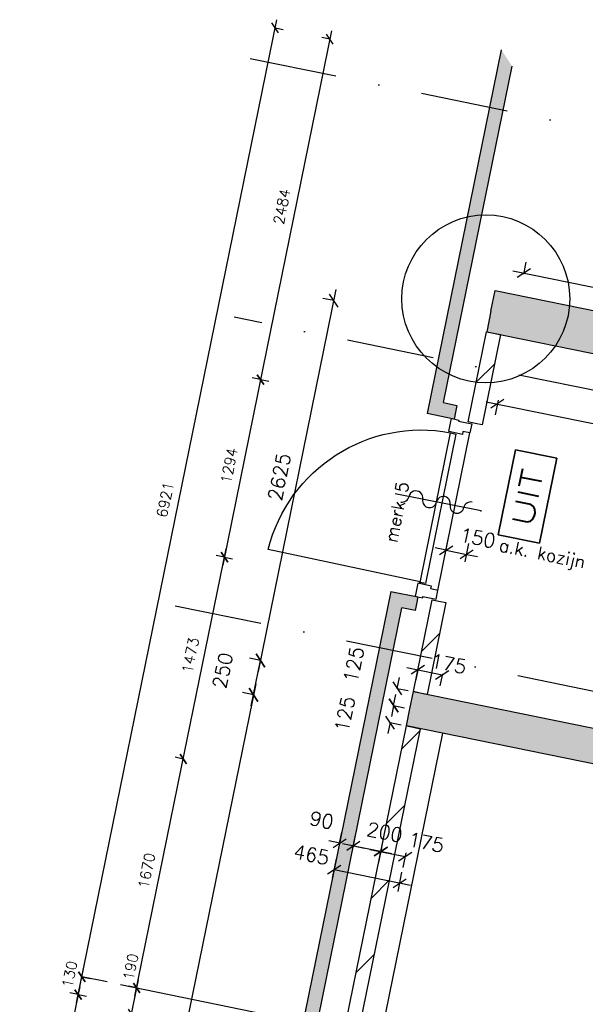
# Model space of a CAD drawing. Extents: x -84256 to 172857, y -58817 to 112048.
# Tile 7 of 90: x -81805 to -77762, y -43332 to -36295. Entities that reach past the tile are written whole.
import ezdxf
from ezdxf.enums import TextEntityAlignment as Align

# ---------------------------------------------------------------- set-up
doc = ezdxf.new("R2010")
doc.units = 0
doc.header["$LTSCALE"] = 50
doc.header["$MEASUREMENT"] = 0
doc.header["$PDMODE"] = 3
doc.header["$PDSIZE"] = 0.001
doc.linetypes.add('DASHDOT', pattern=[25, 12.5, -6.25, 0, -6.25])
doc.linetypes.add('DD1', pattern=[2.66667, 1.66667, -0.5, 0, -0.5])
doc.layers.get('0').update_dxf_attribs({"linetype": 'CONTINUOUS'})
doc.layers.get('DEFPOINTS').update_dxf_attribs({"linetype": 'CONTINUOUS'})
for name, color, linetype in [('_BRANDCOMPART', 6, 'DASHDOT'), ('_DETAILNUMMERS', 4, 'CONTINUOUS'), ('A--A21--_F12--', 7, 'CONTINUOUS'), ('A--A21--_F123-', 9, 'CONTINUOUS'), ('A--A22--_F123-', 9, 'CONTINUOUS'), ('A--L21--', 3, 'CONTINUOUS'), ('A--L21--_F-2--', 7, 'CONTINUOUS'), ('A--L21--_F12--', 7, 'CONTINUOUS'), ('A--L22--_F-2--', 7, 'CONTINUOUS'), ('A--L31--', 2, 'CONTINUOUS'), ('A--L32--_F-23-', 2, 'CONTINUOUS'), ('A--L32--_F123-', 1, 'CONTINUOUS'), ('A--L3A1_VPORTS', 1, 'CONTINUOUS'), ('A--L63--', 7, 'CONTINUOUS'), ('A--L63--_F123-', 7, 'CONTINUOUS'), ('A--L65--', 7, 'CONTINUOUS'), ('A--L65--_F-23-', 7, 'CONTINUOUS'), ('A--L65--_F123-', 7, 'CONTINUOUS'), ('A--M$1A-_F123-', 1, 'CONTINUOUS'), ('A--T63--_F123-', 1, 'CONTINUOUS'), ('STRAMIEN', 1, 'DD1'), ('TEKST_KOZIJNMERK', 10, 'CONTINUOUS'), ('X--LR---_CP', 7, 'CONTINUOUS')]:
    doc.layers.add(name, color=color, linetype=linetype)
doc.styles.add('ALFA-0_25', font='ROMANS')
doc.styles.add('HIEMSTRA', font='romans.shx')
doc.dimstyles.get("Standard").update_dxf_attribs({"dimscale": 40, "dimtxt": 2.5, "dimasz": 2, "dimexe": 0.3, "dimexo": 0.3, "dimgap": 2, "dimtad": 0, "dimdec": 0, "dimzin": 0, "dimdsep": 46, "dimtxsty": 'HIEMSTRA', "dimblk1": 'OBLIQUE', "dimblk2": 'OBLIQUE', "dimsah": 1, "dimcen": -0.09, "dimdle": 0.3, "dimse1": 1, "dimclrd": 2, "dimclre": 2, "dimclrt": 3, "dimadec": 0, "dimazin": 0, "dimtfac": 1, "dimtdec": 4, "dimtix": 1, "dimtmove": 0, "dimatfit": 3, "dimldrblk": 'OBLIQUE', "dimfxl": 1, "dimtvp": 625, "dimtolj": 1, "dimtzin": 0, "dimarcsym": 0})
doc.dimstyles.new('STANDARD$0', dxfattribs={"dimscale": 50, "dimtxt": 2.5, "dimasz": 2, "dimexe": 2, "dimexo": 0, "dimgap": 2, "dimtad": 1, "dimdec": 0, "dimzin": 0, "dimdsep": 46, "dimtxsty": 'ALFA-0_25', "dimblk1": 'OBLIQUE', "dimblk2": 'OBLIQUE', "dimsah": 1, "dimcen": -3, "dimdle": 2, "dimclrd": 1, "dimclre": 1, "dimclrt": 2, "dimadec": 0, "dimazin": 0, "dimtfac": 0.666667, "dimtofl": 0, "dimtmove": 2, "dimatfit": 3, "dimldrblk": 'OBLIQUE', "dimfxl": 1, "dimtvp": 0.833333, "dimtolj": 1, "dimtzin": 0, "dimarcsym": 0})

# ---------------------------------------------------------------- blocks, each defined once
blk = doc.blocks.new('*U743')
at = {"layer": 'A--A21--_F123-', "color": 2, "linetype": 'Continuous'}
for points in [[(0, 0), (-39, 59), (-644.8, -3165.5), (-703.8, -3204.5)], [(-644.8, -3165.5), (-585.8, -3126.5), (0, 0), (39, -59)]]:
    blk.add_solid(points, dxfattribs=at)
at = {"layer": 'A--L21--_F-2--', "color": 3, "linetype": 'Continuous'}
for points in [[(-39, 59), (-39, 59), (-703.8, -3204.5), (-703.8, -3204.5)], [(-39, 59), (-39, 59), (-703.8, -3204.5), (-703.8, -3204.5)], [(-585.8, -3126.5), (-585.8, -3126.5), (39, -59), (39, -59)], [(-585.8, -3126.5), (-585.8, -3126.5), (39, -59), (39, -59)]]:
    blk.add_lwpolyline(points, dxfattribs=at)
blk = doc.blocks.new('*U742')
at = {"layer": 'A--A21--_F123-', "color": 2, "linetype": 'Continuous'}
for points in [[(0, 0), (-39, 59), (-510.5, -2502.5), (-569.5, -2541.5)], [(-510.5, -2502.5), (-451.5, -2463.4), (0, 0), (39, -59)]]:
    blk.add_solid(points, dxfattribs=at)
at = {"layer": 'A--L21--_F-2--', "color": 3, "linetype": 'Continuous'}
for points in [[(-39, 59), (-39, 59), (-569.5, -2541.5), (-569.5, -2541.5)], [(-39, 59), (-39, 59), (-569.5, -2541.5), (-569.5, -2541.5)], [(-451.5, -2463.4), (-451.5, -2463.4), (39, -59), (39, -59)], [(-451.5, -2463.4), (-451.5, -2463.4), (39, -59), (39, -59)]]:
    blk.add_lwpolyline(points, dxfattribs=at)
blk = doc.blocks.new('Q060089-')
at = {"layer": 'A--L63--_F123-', "color": 1, "linetype": 'Continuous'}
blk.add_lwpolyline([(0, 0), (0, 300), (620, 300), (620, 0)], close=True, dxfattribs=at)
at = {"layer": 'X--LR---_CP'}
blk.add_point((620, 0), dxfattribs=at)
blk.add_point((620, 0), dxfattribs=at)
blk.add_point((620, 0), dxfattribs=at)
at = {"layer": 'A--T63--_F123-', "style": 'ALFA-0_25', "width": 1.279785}
blk.add_text('UIT', height=150, dxfattribs=at).set_placement((96.2, 73.1), (507.6, 73.1), align=Align.FIT)
at = {"layer": 'A--L63--_F123-', "linetype": 'Continuous'}
mesh = blk.add_polyface(dxfattribs=at)
corners = [(0, 0), (0, 300), (620, 300), (620, 0)]
mesh.append_faces([[corners[k] for k in face] for face in [(0, 1, 1, 1), (1, 2, 2, 2), (2, 3, 3, 3), (3, 0, 0, 0)]])
mesh.append_faces([[corners[k] for k in face] for face in [(0, 3, 2, 1)]], dxfattribs={"vtx0": -1, "vtx1": -1, "vtx2": -1, "vtx3": -1})
blk = doc.blocks.new('*U784')
at = {"layer": 'A--A22--_F123-'}
h = blk.add_hatch(dxfattribs=at)
h.set_pattern_fill('ALFALINE', color=256, scale=300, style=0, pattern_type=2)
h.set_pattern_definition([(45, (-12884.83, -24532.6), (-212.132, 212.132), [])])
h.paths.add_polyline_path([(0, 0), (49, -10), (-426.3, -2343.1), (-475.3, -2333.1), (-524.2, -2323.1), (-49, 10)])
at = {"layer": 'A--L22--_F-2--', "color": 3, "linetype": 'Continuous'}
for points in [[(-475.3, -2333.1), (-524.2, -2323.1), (-49, 10), (0, 0)], [(0, 0), (49, -10), (-426.3, -2343.1), (-475.3, -2333.1)]]:
    blk.add_lwpolyline(points, dxfattribs=at)
blk = doc.blocks.new('*U664')
at = {"layer": 'A--A22--_F123-'}
h = blk.add_hatch(dxfattribs=at)
h.set_pattern_fill('ALFALINE', color=256, scale=300, style=0, pattern_type=2)
h.set_pattern_definition([(45, (-13327.35, -26705), (-212.132, 212.132), [])])
h.paths.add_polyline_path([(0, 0), (-49, 10), (82.3, 654.7), (131.3, 644.8), (180.3, 634.8), (49, -10)])
at = {"layer": 'A--L22--_F-2--', "color": 3, "linetype": 'Continuous'}
for points in [[(0, 0), (-49, 10), (82.3, 654.7), (131.3, 644.8)], [(131.3, 644.8), (180.3, 634.8), (49, -10), (0, 0)]]:
    blk.add_lwpolyline(points, dxfattribs=at)
blk = doc.blocks.new('*U785')
at = {"layer": 'A--A22--_F123-'}
h = blk.add_hatch(dxfattribs=at)
h.set_pattern_fill('ALFALINE', color=256, scale=300, style=0, pattern_type=2)
h.set_pattern_definition([(45, (-13068.56, -25434.58), (-212.132, 212.132), [])])
h.paths.add_polyline_path([(0, 0), (49, -10), (-84.8, -667), (-133.8, -657), (-182.8, -647), (-49, 10)])
at = {"layer": 'A--L22--_F-2--', "color": 3, "linetype": 'Continuous'}
for points in [[(-133.8, -657), (-182.8, -647), (-49, 10), (0, 0)], [(0, 0), (49, -10), (-84.8, -667), (-133.8, -657)]]:
    blk.add_lwpolyline(points, dxfattribs=at)
blk = doc.blocks.new('_OBLIQUE')
at = {"color": 0, "linetype": 'ByBlock'}
blk.add_line((-0.5, -0.5), (0.5, 0.5), dxfattribs=at)
blk = doc.blocks.new('*D650')
at = {"layer": 'A--M$1A-_F123-', "color": 2, "lineweight": -2, "transparency": 16777216}
for p, q in [((12454.1, 23670.6), (12472.9, 23763)), ((12650.1, 23630.6), (12668.9, 23723)), ((12731.3, 23628.7), (12378.6, 23700.5))]:
    blk.add_line(p, q, dxfattribs=at)
at = {"layer": 'DEFPOINTS', "color": 0, "transparency": 16777216}
for p in [(12454.1, 23670.6), (12456.9, 23684.6), (12650.1, 23630.6)]:
    blk.add_point(p, dxfattribs=at)
at = {"layer": 'A--M$1A-_F123-', "color": 2, "lineweight": -2, "transparency": 16777216, "xscale": 80, "yscale": 80, "zscale": 80}
for p, rotation in [((12456.9, 23684.6), 168.4862903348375), ((12652.9, 23644.6), 348.4862903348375)]:
    blk.add_blockref('_OBLIQUE', p, dxfattribs=dict(at, rotation=rotation))
at = {"layer": 'A--M$1A-_F123-', "color": 3, "transparency": 16777216, "insert": (12681.2, 23783.3), "char_height": 100, "attachment_point": 5, "rotation": 348.48629, "style": 'HIEMSTRA'}
blk.add_mtext('\\A1;200', dxfattribs=at)
blk = doc.blocks.new('*D651')
at = {"layer": 'A--M$1A-_F123-', "color": 2, "lineweight": -2, "transparency": 16777216}
for p, q in [((12359, 23704.5), (12280.6, 23720.5)), ((12358.8, 23703.9), (12374.9, 23782.9)), ((12456.8, 23683.9), (12472.9, 23763)), ((12456.9, 23684.6), (12535.3, 23668.6))]:
    blk.add_line(p, q, dxfattribs=at)
at = {"layer": 'DEFPOINTS', "color": 0, "transparency": 16777216}
for p in [(12358.8, 23703.9), (12359, 23704.5), (12456.8, 23683.9)]:
    blk.add_point(p, dxfattribs=at)
at = {"layer": 'A--M$1A-_F123-', "color": 2, "lineweight": -2, "transparency": 16777216, "xscale": 80, "yscale": 80, "zscale": 80}
for p, rotation in [((12359, 23704.5), 348.4862903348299), ((12456.9, 23684.6), 168.48629033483)]:
    blk.add_blockref('_OBLIQUE', p, dxfattribs=dict(at, rotation=rotation))
at = {"layer": 'A--M$1A-_F123-', "color": 3, "transparency": 16777216, "insert": (12230.4, 23869.3), "char_height": 100, "attachment_point": 5, "rotation": 348.48629, "style": 'HIEMSTRA'}
blk.add_mtext('\\A1;90', dxfattribs=at)
blk = doc.blocks.new('S060205-')
at = {"layer": 'A--L65--_F-23-', "color": 255}
blk.add_circle((0, 0), 0.0123, dxfattribs=at)
at = {"layer": 'A--L65--_F123-', "color": 1, "linetype": 'Continuous'}
for points in [[(-0.5, 5.75, 0.41), (0, 5.25)], [(0, 4.25, 1), (0, 5.25)], [(0, 4.25, 1), (0, 3.25)], [(0, 2.25, 1), (0, 3.25)], [(0, 2.25, 1), (0, 1.25)], [(0.5, 0.75, 0.41), (0, 1.25)]]:
    blk.add_lwpolyline(points, format="xyb", dxfattribs=at)
blk.add_lwpolyline([(0, 0), (0, 6.25)], dxfattribs=at)
blk = doc.blocks.new('*U706')
at = {"layer": 'A--A21--_F12--', "color": 8}
for points in [[(0, 0), (25, 122.5), (6058, -1234), (6082.9, -1111.5)], [(6058, -1234), (6033, -1356.5), (0, 0), (-25, -122.5)]]:
    blk.add_solid(points, dxfattribs=at)
at = {"layer": 'A--L21--_F12--', "color": 3, "linetype": 'Continuous'}
for points in [[(0, 0), (25, 122.5), (6082.9, -1111.5), (6058, -1234)], [(0, 0), (25, 122.5), (6082.9, -1111.5), (6058, -1234)], [(6058, -1234), (6033, -1356.5), (-25, -122.5), (0, 0)], [(6058, -1234), (6033, -1356.5), (-25, -122.5), (0, 0)]]:
    blk.add_lwpolyline(points, dxfattribs=at)
blk = doc.blocks.new('*D684')
at = {"layer": 'A--M$1A-_F123-', "color": 2, "lineweight": -2, "transparency": 16777216}
for p, q in [((12769.6, 24811.2), (12785.6, 24889.6)), ((12769.6, 24811.2), (12848, 24795.2)), ((12744.7, 24688.7), (12728.7, 24610.3)), ((12744.7, 24688.7), (12823.1, 24672.8))]:
    blk.add_line(p, q, dxfattribs=at)
at = {"layer": 'DEFPOINTS', "color": 0, "transparency": 16777216}
for p in [(12769.6, 24811.2), (12769.6, 24811.2), (12744.7, 24688.7)]:
    blk.add_point(p, dxfattribs=at)
at = {"layer": 'A--M$1A-_F123-', "color": 2, "lineweight": -2, "transparency": 16777216, "xscale": 80, "yscale": 80, "zscale": 80}
for p, rotation in [((12769.6, 24811.2), 258.4862903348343), ((12744.7, 24688.7), 78.48629033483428)]:
    blk.add_blockref('_OBLIQUE', p, dxfattribs=dict(at, rotation=rotation))
at = {"layer": 'A--M$1A-_F123-', "color": 3, "transparency": 16777216, "insert": (12459.6, 24981.4), "char_height": 100, "attachment_point": 5, "rotation": 78.48629, "style": 'HIEMSTRA'}
blk.add_mtext('\\A1;125', dxfattribs=at)
blk = doc.blocks.new('*D685')
at = {"layer": 'A--M$1A-_F123-', "color": 2, "lineweight": -2, "transparency": 16777216}
for p, q in [((12744.7, 24688.7), (12760.6, 24767.1)), ((12744.7, 24688.7), (12823.1, 24672.8)), ((12719.7, 24566.2), (12703.8, 24487.8)), ((12719.7, 24566.2), (12798.1, 24550.3))]:
    blk.add_line(p, q, dxfattribs=at)
at = {"layer": 'DEFPOINTS', "color": 0, "transparency": 16777216}
for p in [(12744.7, 24688.7), (12719.7, 24566.2), (12719.7, 24566.2)]:
    blk.add_point(p, dxfattribs=at)
at = {"layer": 'A--M$1A-_F123-', "color": 2, "lineweight": -2, "transparency": 16777216, "xscale": 80, "yscale": 80, "zscale": 80}
for p, rotation in [((12744.7, 24688.7), 258.4862903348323), ((12719.7, 24566.2), 78.48629033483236)]:
    blk.add_blockref('_OBLIQUE', p, dxfattribs=dict(at, rotation=rotation))
at = {"layer": 'A--M$1A-_F123-', "color": 3, "transparency": 16777216, "insert": (12396.2, 24627.2), "char_height": 100, "attachment_point": 5, "rotation": 78.48629, "style": 'HIEMSTRA'}
blk.add_mtext('\\A1;125', dxfattribs=at)
blk = doc.blocks.new('*D697')
at = {"color": 2, "linetype": 'ByBlock', "transparency": 16777216}
for p, q in [((12308, 23454.4), (12336.1, 23592.4)), ((12866.3, 23402.7), (12320.1, 23514)), ((12775.8, 23359.2), (12803.9, 23497.1))]:
    blk.add_line(p, q, dxfattribs=at)
at = {"layer": 'DEFPOINTS', "color": 0, "linetype": 'ByBlock', "transparency": 16777216}
for p in [(12320.1, 23514), (12308, 23454.4), (12775.8, 23359.2)]:
    blk.add_point(p, dxfattribs=at)
at = {"color": 2, "linetype": 'ByBlock', "transparency": 16777216, "xscale": 80, "yscale": 80, "zscale": 80}
for p, rotation in [((12320.1, 23514), 168.4862903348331), ((12787.9, 23418.7), 348.486290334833)]:
    blk.add_blockref('_OBLIQUE', p, dxfattribs=dict(at, rotation=rotation))
at = {"color": 3, "linetype": 'ByBlock', "transparency": 16777216, "insert": (12156.9, 23622.4), "char_height": 100, "attachment_point": 5, "rotation": 348.48629, "style": 'HIEMSTRA'}
blk.add_mtext('\\A1;465', dxfattribs=at)
blk = doc.blocks.new('*D698')
at = {"color": 2, "linetype": 'ByBlock', "transparency": 16777216}
for p, q in [((12574.5, 23660.6), (12826.7, 23609.2)), ((12658.2, 23670.4), (12637, 23566.2)), ((12832, 23635), (12810.7, 23530.8))]:
    blk.add_line(p, q, dxfattribs=at)
at = {"layer": 'DEFPOINTS', "color": 0, "linetype": 'ByBlock', "transparency": 16777216}
for p in [(12658.2, 23670.4), (12826.7, 23609.2), (12832, 23635)]:
    blk.add_point(p, dxfattribs=at)
at = {"color": 2, "linetype": 'ByBlock', "transparency": 16777216, "xscale": 80, "yscale": 80, "zscale": 80}
for p, rotation in [((12652.9, 23644.6), 168.4862903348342), ((12826.7, 23609.2), 348.4862903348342)]:
    blk.add_blockref('_OBLIQUE', p, dxfattribs=dict(at, rotation=rotation))
at = {"color": 3, "linetype": 'ByBlock', "transparency": 16777216, "insert": (12977.6, 23709.9), "char_height": 100, "attachment_point": 5, "rotation": 348.48629, "style": 'HIEMSTRA'}
blk.add_mtext('\\A1;175', dxfattribs=at)
blk = doc.blocks.new('*D705')
at = {"color": 2, "linetype": 'ByBlock', "transparency": 16777216}
for p, q in [((12839, 24959.1), (13091.2, 24907.7)), ((12919.1, 24951.3), (12901.5, 24864.7)), ((13092.9, 24915.9), (13075.3, 24829.3))]:
    blk.add_line(p, q, dxfattribs=at)
at = {"layer": 'DEFPOINTS', "color": 0, "linetype": 'ByBlock', "transparency": 16777216}
for p in [(12919.1, 24951.3), (13092.9, 24915.9), (13091.2, 24907.7)]:
    blk.add_point(p, dxfattribs=at)
at = {"color": 2, "linetype": 'ByBlock', "transparency": 16777216, "xscale": 80, "yscale": 80, "zscale": 80}
for p, rotation in [((12917.4, 24943.1), 168.4862903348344), ((13091.2, 24907.7), 348.4862903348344)]:
    blk.add_blockref('_OBLIQUE', p, dxfattribs=dict(at, rotation=rotation))
at = {"color": 3, "linetype": 'ByBlock', "transparency": 16777216, "insert": (13137.6, 24986.7), "char_height": 100, "attachment_point": 5, "rotation": 348.48629, "style": 'HIEMSTRA'}
blk.add_mtext('\\A1;175', dxfattribs=at)
blk = doc.blocks.new('*D707')
at = {"layer": 'A--M$1A-_F123-', "color": 2, "lineweight": -2, "transparency": 16777216}
for p, q in [((13674.5, 27771.1), (13691.9, 27856.5)), ((13597.5, 27794.1), (19560.1, 26579.5)), ((19480.3, 26588.5), (19497.7, 26673.9))]:
    blk.add_line(p, q, dxfattribs=at)
at = {"layer": 'DEFPOINTS', "color": 0, "transparency": 16777216}
for p in [(13674.5, 27771.1), (19480.3, 26588.5), (19481.7, 26595.5)]:
    blk.add_point(p, dxfattribs=at)
at = {"layer": 'A--M$1A-_F123-', "color": 2, "lineweight": -2, "transparency": 16777216, "xscale": 80, "yscale": 80, "zscale": 80}
for p, rotation in [((13675.9, 27778.2), 168.4862903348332), ((19481.7, 26595.5), 348.4862903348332)]:
    blk.add_blockref('_OBLIQUE', p, dxfattribs=dict(at, rotation=rotation))
at = {"layer": 'A--M$1A-_F123-', "color": 3, "transparency": 16777216, "insert": (16604.8, 27314.2), "char_height": 100, "attachment_point": 5, "rotation": 348.48629, "style": 'HIEMSTRA'}
blk.add_mtext('\\A1;5925', dxfattribs=at)
blk = doc.blocks.new('*D710')
at = {"layer": 'A--M$1A-_F123-', "color": 2, "lineweight": -2, "transparency": 16777216}
for p, q in [((13407.2, 26859.9), (18081.2, 25907.8)), ((13491, 26870.6), (13469.7, 26765.5)), ((18008.3, 25950.4), (17986.9, 25845.4))]:
    blk.add_line(p, q, dxfattribs=at)
at = {"layer": 'DEFPOINTS', "color": 0, "transparency": 16777216}
for p in [(13491, 26870.6), (18002.9, 25923.8), (18008.3, 25950.4)]:
    blk.add_point(p, dxfattribs=at)
at = {"layer": 'A--M$1A-_F123-', "color": 2, "lineweight": -2, "transparency": 16777216, "xscale": 80, "yscale": 80, "zscale": 80}
for p, rotation in [((13485.6, 26843.9), 168.4862903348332), ((18002.9, 25923.8), 348.4862903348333)]:
    blk.add_blockref('_OBLIQUE', p, dxfattribs=dict(at, rotation=rotation))
at = {"layer": 'A--M$1A-_F123-', "color": 3, "transparency": 16777216, "insert": (15770.2, 26511.2), "char_height": 100, "attachment_point": 5, "rotation": 348.48629, "style": 'HIEMSTRA'}
blk.add_mtext('\\A1;4610', dxfattribs=at)
blk = doc.blocks.new('*D712')
at = {"color": 2, "linetype": 'ByBlock', "transparency": 16777216}
for p, q in [((11974.1, 24973.3), (11895.7, 24989.2)), ((11908.2, 24649.9), (11974.1, 24973.3)), ((11924.2, 24728.3), (11845.8, 24744.3))]:
    blk.add_line(p, q, dxfattribs=at)
at = {"layer": 'DEFPOINTS', "color": 0, "linetype": 'ByBlock', "transparency": 16777216}
for p in [(11974.1, 24973.3), (11974.1, 24973.3), (11924.2, 24728.3)]:
    blk.add_point(p, dxfattribs=at)
at = {"color": 2, "linetype": 'ByBlock', "transparency": 16777216, "xscale": 80, "yscale": 80, "zscale": 80}
for p, rotation in [((11974.1, 24973.3), 78.48629033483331), ((11924.2, 24728.3), 258.4862903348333)]:
    blk.add_blockref('_OBLIQUE', p, dxfattribs=dict(at, rotation=rotation))
at = {"color": 3, "linetype": 'ByBlock', "transparency": 16777216, "insert": (11704.2, 24900.7), "char_height": 100, "attachment_point": 5, "rotation": 78.48629, "style": 'HIEMSTRA'}
blk.add_mtext('\\A1;250', dxfattribs=at)
blk = doc.blocks.new('*D713')
at = {"color": 2, "linetype": 'ByBlock', "transparency": 16777216}
for p, q in [((12514, 27623.8), (11958.1, 24894.9)), ((12498.1, 27545.4), (12419.7, 27561.4)), ((11974.1, 24973.3), (11895.7, 24989.2))]:
    blk.add_line(p, q, dxfattribs=at)
at = {"layer": 'DEFPOINTS', "color": 0, "linetype": 'ByBlock', "transparency": 16777216}
for p in [(12498.1, 27545.4), (11974.1, 24973.3), (11974.1, 24973.3)]:
    blk.add_point(p, dxfattribs=at)
at = {"color": 2, "linetype": 'ByBlock', "transparency": 16777216, "xscale": 80, "yscale": 80, "zscale": 80}
for p, rotation in [((12498.1, 27545.4), 78.48629033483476), ((11974.1, 24973.3), 258.4862903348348)]:
    blk.add_blockref('_OBLIQUE', p, dxfattribs=dict(at, rotation=rotation))
at = {"color": 3, "linetype": 'ByBlock', "transparency": 16777216, "insert": (12108.7, 26285.3), "char_height": 100, "attachment_point": 5, "rotation": 78.48629, "style": 'HIEMSTRA'}
blk.add_mtext('\\A1;2625', dxfattribs=at)
blk = doc.blocks.new('*D714')
at = {"color": 2, "linetype": 'ByBlock', "transparency": 16777216}
for p, q in [((11758.6, 24843.7), (10189.7, 17141.8)), ((11742.6, 24765.3), (11664.2, 24781.2)), ((10205.7, 17220.2), (10127.3, 17236.2))]:
    blk.add_line(p, q, dxfattribs=at)
at = {"layer": 'DEFPOINTS', "color": 0, "linetype": 'ByBlock', "transparency": 16777216}
for p in [(11742.6, 24765.3), (10205.7, 17220.2), (10205.7, 17220.2)]:
    blk.add_point(p, dxfattribs=at)
at = {"color": 2, "linetype": 'ByBlock', "transparency": 16777216, "xscale": 80, "yscale": 80, "zscale": 80}
for p, rotation in [((11742.6, 24765.3), 78.48629033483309), ((10205.7, 17220.2), 258.4862903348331)]:
    blk.add_blockref('_OBLIQUE', p, dxfattribs=dict(at, rotation=rotation))
at = {"color": 3, "linetype": 'ByBlock', "transparency": 16777216, "insert": (10846.8, 21018.7), "char_height": 100, "attachment_point": 5, "rotation": 78.48629, "style": 'HIEMSTRA'}
blk.add_mtext('\\A1;7700', dxfattribs=at)
blk = doc.blocks.new('*U731')
at = {"layer": 'A--A21--_F12--', "color": 8, "linetype": 'Continuous'}
for points in [[(0, 0), (29.9, 147), (6055.6, -1233.5), (6085.6, -1086.6)], [(6055.6, -1233.5), (6025.7, -1380.5), (0, 0), (-29.9, -147)]]:
    blk.add_solid(points, dxfattribs=at)
at = {"layer": 'A--L21--_F12--', "color": 3, "linetype": 'Continuous'}
for points in [[(0, 0), (29.9, 147), (6085.6, -1086.6), (6055.6, -1233.5)], [(0, 0), (29.9, 147), (6085.6, -1086.6), (6055.6, -1233.5)], [(0, 0), (-29.9, -147), (6025.7, -1380.5), (6055.6, -1233.5)], [(0, 0), (-29.9, -147), (6025.7, -1380.5), (6055.6, -1233.5)]]:
    blk.add_lwpolyline(points, dxfattribs=at)
blk = doc.blocks.new('*D744')
at = {"color": 2, "linetype": 'ByBlock', "transparency": 16777216}
for p, q in [((13108.9, 25746.2), (13135.5, 25876.8)), ((13255.9, 25716.2), (13282.5, 25846.9)), ((13119.5, 25798.4), (13041.1, 25814.4)), ((13119.5, 25798.4), (13266.6, 25768.5)), ((13266.6, 25768.5), (13344.9, 25752.5))]:
    blk.add_line(p, q, dxfattribs=at)
at = {"layer": 'DEFPOINTS', "color": 0, "linetype": 'ByBlock', "transparency": 16777216}
for p in [(13266.6, 25768.5), (13108.9, 25746.2), (13255.9, 25716.2)]:
    blk.add_point(p, dxfattribs=at)
at = {"color": 2, "linetype": 'ByBlock', "transparency": 16777216, "xscale": 80, "yscale": 80, "zscale": 80}
for p, rotation in [((13119.5, 25798.4), 348.4862903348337), ((13266.6, 25768.5), 168.4862903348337)]:
    blk.add_blockref('_OBLIQUE', p, dxfattribs=dict(at, rotation=rotation))
at = {"color": 3, "linetype": 'ByBlock', "transparency": 16777216, "insert": (13346.4, 25886.6), "char_height": 100, "attachment_point": 5, "rotation": 348.48629, "style": 'HIEMSTRA'}
blk.add_mtext('\\A1;150', dxfattribs=at)
blk = doc.blocks.new('*D765')
at = {"layer": 'A--M$1A-_F123-', "color": 1, "linetype": 'Continuous', "lineweight": -2, "transparency": 16777216}
for p, q in [((10501.6, 22681), (10118.4, 20799.7)), ((10489.6, 22622.2), (10430.9, 22634.2)), ((10130.4, 20858.5), (10071.6, 20870.4))]:
    blk.add_line(p, q, dxfattribs=at)
at = {"layer": 'DEFPOINTS', "color": 0, "linetype": 'Continuous', "transparency": 16777216}
for p in [(10489.6, 22622.2), (10130.4, 20858.5), (10130.4, 20858.5)]:
    blk.add_point(p, dxfattribs=at)
at = {"layer": 'A--M$1A-_F123-', "color": 1, "linetype": 'Continuous', "lineweight": -2, "transparency": 16777216, "xscale": 60, "yscale": 60, "zscale": 60}
for p, rotation in [((10489.6, 22622.2), 78.48629033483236), ((10130.4, 20858.5), 258.4862903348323)]:
    blk.add_blockref('_OBLIQUE', p, dxfattribs=dict(at, rotation=rotation))
at = {"layer": 'A--M$1A-_F123-', "color": 2, "linetype": 'Continuous', "transparency": 16777216, "insert": (10214.5, 21759.8), "char_height": 75, "attachment_point": 5, "rotation": 78.48629, "style": 'ALFA-0_25'}
blk.add_mtext('\\A1;1800', dxfattribs=at)
blk = doc.blocks.new('*D782')
at = {"layer": 'A--M$1A-_F123-', "color": 1, "linetype": 'Continuous', "lineweight": -2, "transparency": 16777216}
for p, q in [((10919.5, 22728.6), (10857.6, 22424.8)), ((10901.2, 22671.1), (10966.3, 22657.8)), ((10863.3, 22484.9), (10928.4, 22471.6))]:
    blk.add_line(p, q, dxfattribs=at)
at = {"layer": 'DEFPOINTS', "color": 0, "linetype": 'Continuous', "transparency": 16777216}
for p in [(10901.2, 22671.1), (10863.3, 22484.9), (10869.6, 22483.6)]:
    blk.add_point(p, dxfattribs=at)
at = {"layer": 'A--M$1A-_F123-', "color": 1, "linetype": 'Continuous', "lineweight": -2, "transparency": 16777216, "xscale": 60, "yscale": 60, "zscale": 60}
for p, rotation in [((10907.5, 22669.8), 78.48629033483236), ((10869.6, 22483.6), 258.4862903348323)]:
    blk.add_blockref('_OBLIQUE', p, dxfattribs=dict(at, rotation=rotation))
at = {"layer": 'A--M$1A-_F123-', "color": 2, "linetype": 'Continuous', "transparency": 16777216, "insert": (10864.9, 22820.5), "char_height": 75, "attachment_point": 5, "rotation": 78.48629, "style": 'ALFA-0_25'}
blk.add_mtext('\\A1;190', dxfattribs=at)
blk = doc.blocks.new('*U786')
at = {"layer": 'A--A21--_F123-', "color": 2, "linetype": 'Continuous'}
for points in [[(0, 0), (-10, -49), (-144.4, 29.4), (-203.4, -9.6)], [(-144.4, 29.4), (-85.4, 68.4), (0, 0), (10, 49)]]:
    blk.add_solid(points, dxfattribs=at)
at = {"layer": 'A--L21--_F-2--', "color": 3, "linetype": 'Continuous'}
for points in [[(0, 0), (-10, -49), (-203.4, -9.6), (-203.4, -9.6)], [(0, 0), (-10, -49), (-203.4, -9.6), (-203.4, -9.6)], [(-85.4, 68.4), (-85.4, 68.4), (10, 49), (0, 0)], [(-85.4, 68.4), (-85.4, 68.4), (10, 49), (0, 0)]]:
    blk.add_lwpolyline(points, dxfattribs=at)
blk = doc.blocks.new('*U787')
at = {"layer": 'A--A21--_F123-', "color": 2, "linetype": 'Continuous'}
for points in [[(-143.6, 29.2), (-182.6, 88.2), (0, 0), (10, 49)], [(0, 0), (-10, -49), (-143.6, 29.2), (-104.5, -29.7)]]:
    blk.add_solid(points, dxfattribs=at)
at = {"layer": 'A--L21--_F-2--', "color": 3, "linetype": 'Continuous'}
for points in [[(-182.6, 88.2), (-182.6, 88.2), (10, 49), (0, 0)], [(-182.6, 88.2), (-182.6, 88.2), (10, 49), (0, 0)], [(0, 0), (-10, -49), (-104.5, -29.7), (-104.5, -29.7)], [(0, 0), (-10, -49), (-104.5, -29.7), (-104.5, -29.7)]]:
    blk.add_lwpolyline(points, dxfattribs=at)
blk = doc.blocks.new('*D788')
at = {"layer": 'A--M$1A-_F123-', "color": 1, "linetype": 'Continuous', "lineweight": -2, "transparency": 16777216}
for p, q in [((10895.6, 22611), (11252.9, 24365)), ((11240.9, 24306.2), (11182.1, 24318.2)), ((10907.5, 22669.8), (10848.8, 22681.8))]:
    blk.add_line(p, q, dxfattribs=at)
at = {"layer": 'DEFPOINTS', "color": 0, "linetype": 'Continuous', "transparency": 16777216}
for p in [(11240.9, 24306.2), (11240.9, 24306.2), (10907.5, 22669.8)]:
    blk.add_point(p, dxfattribs=at)
at = {"layer": 'A--M$1A-_F123-', "color": 1, "linetype": 'Continuous', "lineweight": -2, "transparency": 16777216, "xscale": 60, "yscale": 60, "zscale": 60}
for p, rotation in [((11240.9, 24306.2), 78.48629033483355), ((10907.5, 22669.8), 258.4862903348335)]:
    blk.add_blockref('_OBLIQUE', p, dxfattribs=dict(at, rotation=rotation))
at = {"layer": 'A--M$1A-_F123-', "color": 2, "linetype": 'Continuous', "transparency": 16777216, "insert": (10978.7, 23507.4), "char_height": 75, "attachment_point": 5, "rotation": 78.48629, "style": 'ALFA-0_25'}
blk.add_mtext('\\A1;1670', dxfattribs=at)
blk = doc.blocks.new('*D789')
at = {"layer": 'A--M$1A-_F123-', "color": 1, "linetype": 'Continuous', "lineweight": -2, "transparency": 16777216}
for p, q in [((12301, 29510.3), (11781.2, 26958.7)), ((12289, 29451.5), (12230.2, 29463.5)), ((11793.2, 27017.5), (11734.4, 27029.5))]:
    blk.add_line(p, q, dxfattribs=at)
at = {"layer": 'DEFPOINTS', "color": 0, "linetype": 'Continuous', "transparency": 16777216}
for p in [(12289, 29451.5), (11793.2, 27017.5), (11793.2, 27017.5)]:
    blk.add_point(p, dxfattribs=at)
at = {"layer": 'A--M$1A-_F123-', "color": 1, "linetype": 'Continuous', "lineweight": -2, "transparency": 16777216, "xscale": 60, "yscale": 60, "zscale": 60}
for p, rotation in [((12289, 29451.5), 78.48629033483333), ((11793.2, 27017.5), 258.4862903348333)]:
    blk.add_blockref('_OBLIQUE', p, dxfattribs=dict(at, rotation=rotation))
at = {"layer": 'A--M$1A-_F123-', "color": 2, "linetype": 'Continuous', "transparency": 16777216, "insert": (11945.5, 28254), "char_height": 75, "attachment_point": 5, "rotation": 78.48629, "style": 'ALFA-0_25'}
blk.add_mtext('\\A1;2484', dxfattribs=at)
blk = doc.blocks.new('*D790')
at = {"layer": 'A--M$1A-_F123-', "color": 1, "linetype": 'Continuous', "lineweight": -2, "transparency": 16777216}
for p, q in [((11228.9, 24247.4), (11546.9, 25808.3)), ((11534.9, 25749.5), (11476.1, 25761.5)), ((11240.9, 24306.2), (11182.1, 24318.2))]:
    blk.add_line(p, q, dxfattribs=at)
at = {"layer": 'DEFPOINTS', "color": 0, "linetype": 'Continuous', "transparency": 16777216}
for p in [(11534.9, 25749.5), (11534.9, 25749.5), (11240.9, 24306.2)]:
    blk.add_point(p, dxfattribs=at)
at = {"layer": 'A--M$1A-_F123-', "color": 1, "linetype": 'Continuous', "lineweight": -2, "transparency": 16777216, "xscale": 60, "yscale": 60, "zscale": 60}
for p, rotation in [((11534.9, 25749.5), 78.48629033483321), ((11240.9, 24306.2), 258.4862903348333)]:
    blk.add_blockref('_OBLIQUE', p, dxfattribs=dict(at, rotation=rotation))
at = {"layer": 'A--M$1A-_F123-', "color": 2, "linetype": 'Continuous', "transparency": 16777216, "insert": (11292.3, 25047.3), "char_height": 75, "attachment_point": 5, "rotation": 78.48629, "style": 'ALFA-0_25'}
blk.add_mtext('\\A1;1473', dxfattribs=at)
blk = doc.blocks.new('*D791')
at = {"layer": 'A--M$1A-_F123-', "color": 1, "linetype": 'Continuous', "lineweight": -2, "transparency": 16777216}
for p, q in [((11805.2, 27076.3), (11522.9, 25690.7)), ((11793.2, 27017.5), (11852, 27005.5)), ((11534.9, 25749.5), (11593.7, 25737.6))]:
    blk.add_line(p, q, dxfattribs=at)
at = {"layer": 'DEFPOINTS', "color": 0, "linetype": 'Continuous', "transparency": 16777216}
for p in [(11793.2, 27017.5), (11534.9, 25749.5), (11534.9, 25749.5)]:
    blk.add_point(p, dxfattribs=at)
at = {"layer": 'A--M$1A-_F123-', "color": 1, "linetype": 'Continuous', "lineweight": -2, "transparency": 16777216, "xscale": 60, "yscale": 60, "zscale": 60}
for p, rotation in [((11793.2, 27017.5), 78.48629033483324), ((11534.9, 25749.5), 258.4862903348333)]:
    blk.add_blockref('_OBLIQUE', p, dxfattribs=dict(at, rotation=rotation))
at = {"layer": 'A--M$1A-_F123-', "color": 2, "linetype": 'Continuous', "transparency": 16777216, "insert": (11568.5, 26403), "char_height": 75, "attachment_point": 5, "rotation": 78.48629, "style": 'ALFA-0_25'}
blk.add_mtext('\\A1;1294', dxfattribs=at)
blk = doc.blocks.new('*D792')
at = {"layer": 'A--M$1A-_F123-', "color": 1, "linetype": 'Continuous', "lineweight": -2, "transparency": 16777216}
for p, q in [((10503.6, 22690.8), (11909, 29590.2)), ((11897, 29531.4), (11955.8, 29519.4)), ((10515.6, 22749.6), (10574.4, 22737.7))]:
    blk.add_line(p, q, dxfattribs=at)
at = {"layer": 'DEFPOINTS', "color": 0, "linetype": 'Continuous', "transparency": 16777216}
for p in [(11897, 29531.4), (11897, 29531.4), (10515.6, 22749.6)]:
    blk.add_point(p, dxfattribs=at)
at = {"layer": 'A--M$1A-_F123-', "color": 1, "linetype": 'Continuous', "lineweight": -2, "transparency": 16777216, "xscale": 60, "yscale": 60, "zscale": 60}
for p, rotation in [((11897, 29531.4), 78.48629033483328), ((10515.6, 22749.6), 258.4862903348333)]:
    blk.add_blockref('_OBLIQUE', p, dxfattribs=dict(at, rotation=rotation))
at = {"layer": 'A--M$1A-_F123-', "color": 2, "linetype": 'Continuous', "transparency": 16777216, "insert": (11110.8, 26160), "char_height": 75, "attachment_point": 5, "rotation": 78.48629, "style": 'ALFA-0_25'}
blk.add_mtext('\\A1;6921', dxfattribs=at)
blk = doc.blocks.new('*D815')
at = {"layer": 'A--M$1A-_F123-', "color": 1, "linetype": 'Continuous', "lineweight": -2, "transparency": 16777216}
for p, q in [((10477.7, 22563.5), (10527.6, 22808.4)), ((10515.6, 22749.6), (10574.4, 22737.7)), ((10489.6, 22622.2), (10548.4, 22610.3))]:
    blk.add_line(p, q, dxfattribs=at)
at = {"layer": 'DEFPOINTS', "color": 0, "linetype": 'Continuous', "transparency": 16777216}
for p in [(10515.6, 22749.6), (10515.6, 22749.6), (10489.6, 22622.2)]:
    blk.add_point(p, dxfattribs=at)
at = {"layer": 'A--M$1A-_F123-', "color": 1, "linetype": 'Continuous', "lineweight": -2, "transparency": 16777216, "xscale": 60, "yscale": 60, "zscale": 60}
for p, rotation in [((10515.6, 22749.6), 78.48629033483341), ((10489.6, 22622.2), 258.4862903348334)]:
    blk.add_blockref('_OBLIQUE', p, dxfattribs=dict(at, rotation=rotation))
at = {"layer": 'A--M$1A-_F123-', "color": 2, "linetype": 'Continuous', "transparency": 16777216, "insert": (10428.5, 22767.4), "char_height": 75, "attachment_point": 5, "rotation": 78.48629, "style": 'ALFA-0_25'}
blk.add_mtext('\\A1;130', dxfattribs=at)
blk = doc.blocks.new('A$C33947343')
at = {"layer": '_BRANDCOMPART'}
blk.add_lwpolyline([(1951.2, 685.9), (9498.9, -851.6), (9919.2, 1211.5), (2371.5, 2749)], dxfattribs=at)
at = {"layer": '_DETAILNUMMERS'}
blk.add_circle((4171.4, 2879.7), 600, dxfattribs=at)
at = {"layer": 'A--L21--'}
blk.add_lwpolyline([(3860.8, -225.2), (2713, -5859.7)], dxfattribs=at)
at = {"layer": 'A--L31--', "color": 2, "linetype": 'Continuous'}
for points in [[(4071.2, 1985.3), (4058.2, 1921.6), (4008.2, 1931.8), (4004.1, 1911.2), (3907, 1931), (3921.6, 2002.5), (3926, 2024.1), (3940.7, 2021.1), (3978.9, 2013.3), (3977.1, 2004.5)], [(3816, 732.6), (3829, 796.3), (3779, 806.4), (3783.2, 827), (3686.2, 846.8), (3671.6, 775.2), (3667.2, 753.7), (3681.9, 750.7), (3720.2, 742.9), (3722, 751.7)]]:
    blk.add_lwpolyline(points, close=True, dxfattribs=at)
at = {"layer": 'A--L32--_F-23-', "color": 2, "linetype": 'Continuous'}
blk.add_lwpolyline([(3740.6, 844.4), (3701.4, 852.4), (3919.4, 1922.8), (3958, 1911.9), (3740.6, 844.4)], close=True, dxfattribs=at)
at = {"layer": 'A--L32--_F123-', "color": 1}
for p, q in [((3829.2, 796.2), (4057.5, 1921.8)), ((3701.3, 865.2), (3696.1, 843.8))]:
    blk.add_line(p, q, dxfattribs=at)
at = {"layer": 'A--L32--_F123-', "color": 1, "linetype": 'Continuous'}
blk.add_lwpolyline([(3701, 857.5), (2615.5, 1087.2, -0.39737), (3919.4, 1922.8)], format="xyb", dxfattribs=at)
at = {"layer": 'A--M$1A-_F123-', "linetype": 'Continuous'}
for p, q in [((1463.8, -2002.5), (1283.5, -1965.7)), ((1559, -2021.9), (3232.4, -2362.7))]:
    blk.add_line(p, q, dxfattribs=at)
at = {"layer": 'STRAMIEN', "color": 8, "linetype": 'DASHDOT'}
blk.add_line((25149.2, -20.2), (2333.2, 4627.4), dxfattribs=at)
blk.add_line((25149.2, -20.2), (2333.2, 4627.4), dxfattribs=at)
at = {"layer": 'A--L21--', "linetype": 'Continuous'}
for name, p in [('*U742', (4320.9, 4601.1)), ('*U731', (4207.5, 2791.3)), ('*U664', (4095.2, 1989.6)), ('*U786', (3954.8, 2069.3)), ('*U743', (3532.5, 730.1)), ('*U787', (3676, 700.9)), ('*U785', (3836.4, 719.2)), ('*U784', (3652.7, -182.8))]:
    blk.add_blockref(name, p, dxfattribs=at)
at = {"layer": 'A--L21--'}
blk.add_blockref('*U706', (3628.7, -50.3), dxfattribs=at)
at = {"layer": 'A--L63--', "linetype": 'Continuous', "rotation": 78.486290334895}
blk.add_blockref('Q060089-', (4554.4, 1133.7), dxfattribs=at)
at = {"layer": 'A--L65--', "xscale": 99.99999999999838, "yscale": 100, "zscale": 2, "rotation": 78.65990600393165}
blk.add_blockref('S060205-', (4137.2, 1363.6), dxfattribs=at)
at = {"layer": 'TEKST_KOZIJNMERK', "style": 'HIEMSTRA'}
for s, rotation, p in [('merk 5', 78.486, (3535.9, 1132.2)), ('a.k. kozijn', 348.486, (4259.7, 1077.8))]:
    blk.add_text(s, height=90, rotation=rotation, dxfattribs=at).set_placement(p)
at = {"layer": 'A--M$1A-_F123-', "linetype": 'Continuous'}
for p1, p2, picture, middle in [((1283.5, -1965.7), (2664.9, 4816), '*D792', (1878.6, 1444.6)), ((3056.9, 4736.1), (2561, 2302.1), '*D789', (2713.4, 3538.6)), ((2561, 2302.1), (2302.8, 1034.2), '*D791', (2336.4, 1687.6)), ((2008.7, -409.2), (2302.8, 1034.2), '*D790', (2060.2, 332)), ((1675.4, -2045.6), (2008.7, -409.2), '*D788', (1746.5, -1207.9)), ((1257.5, -2093.1), (898.2, -3856.9), '*D765', (982.3, -2955.6))]:
    dim = blk.add_aligned_dim(p1=p1, p2=p2, distance=0, dimstyle='STANDARD$0', override={"dimscale": 30}, dxfattribs=at)
    dim.commit()
    dim.dimension.update_dxf_attribs({"geometry": picture, "text_midpoint": middle, "insert": (-9232.1, -24715.4)})
at = {"layer": 'A--M$1A-_F123-'}
for p1, p2, distance, dimstyle, override, picture, middle in [((4442.4, 3055.7), (10248.1, 1873.1), 7.2, 'STANDARD$0', {"dimscale": 40, "dimtxsty": 'HIEMSTRA', "dimclrd": 2, "dimclre": 2, "dimclrt": 3, "dimtfac": 1}, '*D707', (7372.6, 2598.8)), ((4258.9, 2155.2), (8776.1, 1235), -27.2, 'Standard', {"dimcen": -0.09, "dimtdec": 4}, '*D710', (6538.1, 1795.9))]:
    dim = blk.add_aligned_dim(p1=p1, p2=p2, distance=distance, dimstyle=dimstyle, override=override, dxfattribs=at)
    dim.commit()
    dim.dimension.update_dxf_attribs({"geometry": picture, "text_midpoint": middle, "insert": (-9232.1, -24715.4)})
at = {"layer": 'A--M$1A-_F123-', "linetype": 'Continuous'}
for p1, p2, picture, middle, set_off in [((3084.3, 2867.1), (2560.4, 294.9), '*D713', (2695, 1606.9), (-9413.7, -24678.4)), ((2510.5, 49.9), (2560.4, 294.9), '*D712', (2290.5, 222.3), (-9413.7, -24678.4)), ((2510.5, 49.9), (973.5, -7495.1), '*D714', (1614.6, -3696.7), (-9232.1, -24715.4))]:
    dim = blk.add_aligned_dim(p1=p1, p2=p2, distance=0, dimstyle='Standard', dxfattribs=at)
    dim.commit()
    dim.dimension.update_dxf_attribs({"geometry": picture, "text_midpoint": middle, "insert": set_off})
dim = blk.add_linear_dim(base=(4034.4, 1053.1), p1=(3876.8, 1030.8), p2=(4023.8, 1000.8), angle=348.48629, dimstyle='Standard', dxfattribs=at)
dim.commit()
dim.dimension.update_dxf_attribs({"geometry": '*D744', "text_midpoint": (4114.2, 1171.2), "dimtype": 129, "insert": (-9232.1, -24715.4)})
at = {"layer": 'A--M$1A-_F123-'}
for base, p1, p2, angle, picture, middle, dimtype in [((3537.5, 95.8), (3512.5, -26.6), (3537.5, 95.8), 78.48629, '*D684', (3227.5, 266.1), 128), ((3487.6, -149.1), (3512.5, -26.6), (3487.6, -149.1), 78.48629, '*D685', (3164, -88.2), 128), ((3224.8, -1030.8), (3417.9, -1084.7), (3222, -1044.8), 168.48629, '*D650', (3449, -932), 129)]:
    dim = blk.add_linear_dim(base=base, p1=p1, p2=p2, angle=angle, dimstyle='Standard', dxfattribs=at)
    dim.commit()
    dim.dimension.update_dxf_attribs({"geometry": picture, "text_midpoint": middle, "dimtype": dimtype, "insert": (-9232.1, -24715.4)})
for base, p1, p2, angle, text, picture, middle in [((3859.1, 192.4), (3687, 235.9), (3860.8, 200.5), 348.48629, '175', '*D705', (3905.5, 271.3)), ((3126.8, -1010.8), (3224.7, -1031.5), (3126.7, -1011.5), 168.48629, '90', '*D651', (2998.3, -846.1)), ((3594.6, -1106.1), (3426, -1045), (3599.8, -1080.4), 348.48629, '175', '*D698', (3745.4, -1005.5)), ((3088, -1201.4), (3543.6, -1356.2), (3075.9, -1260.9), 168.48629, '465', '*D697', (2924.8, -1093))]:
    dim = blk.add_linear_dim(base=base, p1=p1, p2=p2, angle=angle, text=text, dimstyle='Standard', dxfattribs=at)
    dim.commit()
    dim.dimension.update_dxf_attribs({"geometry": picture, "text_midpoint": middle, "dimtype": 129, "insert": (-9232.1, -24715.4)})
at = {"layer": 'A--M$1A-_F123-', "linetype": 'Continuous'}
for base, p1, p2, angle, picture, middle in [((1637.5, -2231.8), (1669.1, -2044.3), (1631.2, -2230.5), 258.48629, '*D782', (1632.8, -1894.9)), ((1283.5, -1965.7), (1257.5, -2093.1), (1283.5, -1965.7), 78.48629, '*D815', (1196.4, -1948))]:
    dim = blk.add_linear_dim(base=base, p1=p1, p2=p2, angle=angle, dimstyle='STANDARD$0', override={"dimscale": 30}, dxfattribs=at)
    dim.commit()
    dim.dimension.update_dxf_attribs({"geometry": picture, "text_midpoint": middle, "dimtype": 129, "insert": (-9232.1, -24715.4)})

msp = doc.modelspace()

# ---------------------------------------------------------------- block references
at = {"layer": 'A--L3A1_VPORTS'}
msp.add_blockref('A$C33947343', (-82644.2, -41169.9), dxfattribs=at)

doc.saveas('drawing.dxf')
